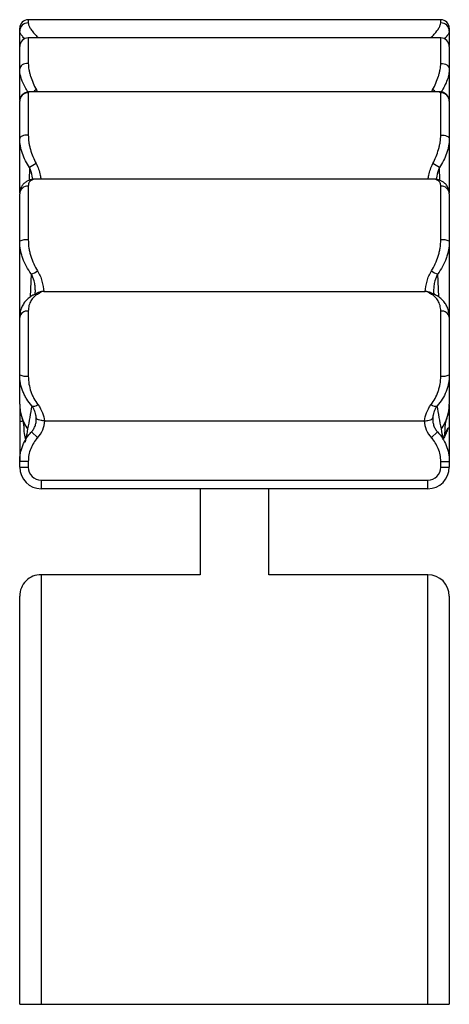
# Paper-space layout '_Derecha' of a CAD drawing. Header units: millimetres. Extents: x -265 to -165, y -73 to 156.
import ezdxf

# ---------------------------------------------------------------- set-up
doc = ezdxf.new("R2010")
doc.units = ezdxf.units.MM

psp = doc.layouts.new('_Derecha')

# ---------------------------------------------------------------- linework, layer by layer
at = {"color": 7, "linetype": 'Continuous', "lineweight": 25}
for p, q in [((-166.53, 156.06), (-262.53, 156.06)), ((-264.53, 149.94), (-264.53, 154.06)), ((-164.53, 154.06), (-164.53, 150.05)), ((-166.53, 151.83), (-262.53, 151.83)), ((-264.53, 137.24), (-264.53, 149.83)), ((-164.53, 149.83), (-164.53, 137.29)), ((-262.53, 139.06), (-262.53, 129.22)), ((-166.82, 139.25), (-262.27, 139.25)), ((-166.53, 129.22), (-166.53, 139.06)), ((-264.53, 115.74), (-264.53, 137.08)), ((-164.53, 137.08), (-164.53, 115.74)), ((-262.53, 117.32), (-262.53, 104.81)), ((-168.37, 118.96), (-260.7, 118.96)), ((-166.53, 104.81), (-166.53, 117.32)), ((-264.53, 86.98), (-264.53, 115.52)), ((-164.53, 115.52), (-164.53, 86.98)), ((-258.94, 92.77), (-170.12, 92.77)), ((-262.53, 88.23), (-262.53, 73.12)), ((-166.53, 73.12), (-166.53, 88.23)), ((-264.53, 73.43), (-264.53, 86.76)), ((-164.53, 86.76), (-164.53, 73.43)), ((-264.53, 66.43), (-264.53, 53.38)), ((-164.53, 66.43), (-164.53, 53.38)), ((-258.68, 62.73), (-170.39, 62.73)), ((-260.35, 58.76), (-261.8, 60.13)), ((-168.72, 58.76), (-167.26, 60.13)), ((-164.53, 60.99), (-164.89, 60.99)), ((-262.53, 53.27), (-264.53, 53.27)), ((-264.53, 51.89), (-264.53, 53.27)), ((-264.53, 52.84), (-264.53, 52.82)), ((-262.53, 53.27), (-262.53, 51.89)), ((-166.53, 53.27), (-164.53, 53.27)), ((-166.53, 51.89), (-166.53, 53.27)), ((-164.53, 53.27), (-164.53, 51.89)), ((-164.53, 52.82), (-164.53, 52.84)), ((-264.53, 51.89), (-262.53, 51.89)), ((-166.53, 51.89), (-164.53, 51.89)), ((-259.53, 48.89), (-259.53, 46.89)), ((-259.53, 48.89), (-169.53, 48.89)), ((-169.53, 46.89), (-169.53, 48.89)), ((-169.53, 46.89), (-259.53, 46.89)), ((-222.53, 46.89), (-222.53, 26.89)), ((-206.53, 26.89), (-206.53, 46.89)), ((-222.53, 26.89), (-259.53, 26.89)), ((-169.53, 26.89), (-206.53, 26.89)), ((-264.53, -73.11), (-164.53, -73.11))]:
    psp.add_line(p, q, dxfattribs=at)
at = {"color": 8, "linetype": 'Continuous', "lineweight": 25}
for p, q in [((-262.53, 156.06), (-262.53, 155.31)), ((-166.53, 155.31), (-166.53, 156.06)), ((-262.53, 151.83), (-262.53, 145.9)), ((-166.53, 145.9), (-166.53, 151.83)), ((-260.66, 139.74), (-260.45, 139.25)), ((-168.62, 139.25), (-168.41, 139.74)), ((-166.53, 139.06), (-166.82, 139.22)), ((-262.23, 121.63), (-262.31, 118.67)), ((-166.76, 118.67), (-166.84, 121.63)), ((-261.84, 96.91), (-262.06, 91.52)), ((-167.01, 91.53), (-167.23, 96.91))]:
    psp.add_line(p, q, dxfattribs=at)
at = {"color": 7, "linetype": 'Continuous', "lineweight": 25, "flags": 128}
for points in [[(-262.53, 145.9), (-262.92, 145.88), (-263.3, 145.8), (-263.65, 145.68), (-263.95, 145.52), (-264.2, 145.32), (-264.38, 145.1), (-264.5, 144.85), (-264.53, 144.6)], [(-166.53, 145.9), (-166.14, 145.88), (-165.77, 145.8), (-165.42, 145.68), (-165.12, 145.52), (-164.87, 145.32), (-164.69, 145.1), (-164.57, 144.85), (-164.53, 144.6)], [(-262.53, 129.22), (-262.92, 129.21), (-263.3, 129.16), (-263.65, 129.08), (-263.95, 128.98), (-264.2, 128.86), (-264.38, 128.72), (-264.5, 128.56), (-264.53, 128.4)], [(-166.53, 129.22), (-166.14, 129.21), (-165.77, 129.16), (-165.42, 129.08), (-165.12, 128.98), (-164.87, 128.86), (-164.69, 128.72), (-164.57, 128.56), (-164.53, 128.4)]]:
    psp.add_lwpolyline(points, dxfattribs=at)
at = {"color": 7, "linetype": 'Continuous', "lineweight": 25}
for centre, radius, start, end in [((-262.53, 154.06), 2, 90, 180), ((-166.53, 154.06), 2, 0, 90), ((-262.58, 153.35), 1.96, 88.7274, 178.6681), ((-166.49, 153.35), 1.96, 1.3319, 91.2726), ((-262.53, 149.83), 2, 90, 180), ((-166.53, 149.83), 2, 0, 90), ((-262.55, 137.07), 1.99, 89.6821, 179.6786), ((-166.52, 137.07), 1.99, 0.3214, 90.3179), ((-225.98, 64.48), 67.68, 120.8616, 122.3925), ((-203.09, 64.48), 67.68, 57.6075, 59.1384), ((-262.63, 115.41), 1.91, 87.2585, 176.967), ((-166.44, 115.41), 1.91, 3.033, 92.7415), ((-263.02, 101.58), 3.27, 81.4443, 117.6179), ((-166.05, 101.58), 3.27, 62.3821, 98.5557), ((-262.8, 100.83), 4.04, 283.802, 306.8721), ((-166.27, 100.83), 4.04, 233.1279, 256.198), ((-262.77, 86.45), 1.8, 82.5577, 169.7979), ((-166.3, 86.45), 1.8, 10.2021, 97.4423), ((-263.02, 76.53), 3.44, 243.9482, 278.1396), ((-166.05, 76.53), 3.44, 261.8604, 296.0518), ((-254.53, 66.54), 10, 180, 198.5505), ((-254.67, 66.55), 9.86, 180.0206, 215.2817), ((-261.26, 67.58), 1.46, 250.9061, 311.1459), ((-167.81, 67.58), 1.46, 228.8541, 289.0939), ((-174.4, 66.55), 9.86, 324.7183, 359.9794), ((-174.53, 66.54), 10, 341.4495, 0), ((-264.36, 63.55), 0.987, 260.0429, 303.1674), ((-264.81, 62.97), 6.13, 316.6562, 357.7668), ((-164.26, 62.97), 6.13, 182.2332, 223.3438), ((-164.97, 58.31), 0.999, 149.123, 162.1138), ((-259.53, 51.89), 5, 180, 270), ((-259.53, 51.89), 3, 180, 270), ((-169.53, 51.89), 3, 270, 0), ((-169.53, 51.89), 5, 270, 0), ((-259.53, 21.89), 5, 89.9813, 179.9999), ((-169.53, 21.89), 5, 0.0001, 89.9813)]:
    psp.add_arc(centre, radius, start, end, dxfattribs=at)
at = {"color": 8, "linetype": 'Continuous', "lineweight": 25}
for centre, radius, start, end in [((-256.85, 132.95), 7.79, 119.2649, 125.996), ((-172.22, 132.95), 7.79, 54.004, 60.7351), ((-260.63, 90.7), 1.45, 80.3141, 115.5591), ((-168.44, 90.7), 1.45, 64.5502, 99.6847), ((-255.14, 66.34), 9.36, 198.2507, 215.8949), ((-173.93, 66.34), 9.36, 324.1051, 341.7049)]:
    psp.add_arc(centre, radius, start, end, dxfattribs=at)
for points, knots in [([(-262.53, 155.31), (-262.52, 155.16), (-262.48, 154.84), (-262.18, 154.21), (-261.65, 153.43), (-261, 152.62), (-260.41, 152.06), (-260.16, 151.83)], [0, 0, 0, 0, 0.182792, 0.386899, 0.596032, 0.831, 1, 1, 1, 1]), ([(-168.91, 151.83), (-168.61, 152.11), (-167.75, 152.94), (-167.03, 153.97), (-166.6, 154.81), (-166.56, 155.14), (-166.53, 155.31)], [0, 0, 0, 0, 0.208177, 0.599289, 0.797173, 1, 1, 1, 1]), ([(-263.36, 151.64), (-263.38, 151.66), (-263.69, 151.93), (-264.07, 152.38), (-264.47, 152.97), (-264.51, 153.26), (-264.53, 153.4)], [0, 0, 0, 0, 0.026888, 0.359256, 0.700657, 1, 1, 1, 1]), ([(-164.53, 153.4), (-164.56, 153.25), (-164.61, 152.95), (-165.02, 152.36), (-165.4, 151.91), (-165.69, 151.66), (-165.72, 151.63)], [0, 0, 0, 0, 0.320443, 0.65039, 0.964859, 1, 1, 1, 1]), ([(-262.59, 139.22), (-262.83, 139.6), (-263.47, 140.58), (-264.06, 142), (-264.47, 143.43), (-264.51, 144.21), (-264.53, 144.6)], [0, 0, 0, 0, 0.205354, 0.540426, 0.767554, 1, 1, 1, 1]), ([(-164.53, 144.6), (-164.56, 144.2), (-164.61, 143.38), (-165, 142.03), (-165.59, 140.63), (-166.16, 139.69), (-166.45, 139.22)], [0, 0, 0, 0, 0.2392955, 0.4850939, 0.7443675, 1, 1, 1, 1]), ([(-262.27, 139.23), (-262.33, 139.24), (-262.5, 139.24), (-262.52, 139.13), (-262.53, 139.06)], [0, 0, 0, 0, 0.367767, 1, 1, 1, 1]), ([(-261.52, 118.87), (-261.54, 119.13), (-261.62, 120.04), (-261.98, 120.96), (-262.23, 121.63)], [0, 0, 0, 0, 0.277792, 1, 1, 1, 1]), ([(-260.69, 122.57), (-260.49, 122.14), (-260.09, 121.27), (-259.76, 120.04), (-259.65, 119.26), (-259.61, 118.96)], [0, 0, 0, 0, 0.371778, 0.754022, 1, 1, 1, 1]), ([(-169.46, 118.96), (-169.41, 119.26), (-169.31, 120.02), (-168.98, 121.26), (-168.58, 122.13), (-168.38, 122.57)], [0, 0, 0, 0, 0.2459796, 0.6183325, 1, 1, 1, 1]), ([(-166.84, 121.63), (-167.09, 120.96), (-167.44, 120.05), (-167.52, 119.13), (-167.55, 118.88)], [0, 0, 0, 0, 0.722539, 1, 1, 1, 1]), ([(-260.91, 92.18), (-260.9, 92.46), (-260.87, 93.05), (-260.94, 94.09), (-261.13, 95.4), (-261.57, 96.36), (-261.84, 96.91)], [0, 0, 0, 0, 0.203134, 0.43557, 0.67168, 1, 1, 1, 1]), ([(-167.23, 96.91), (-167.49, 96.36), (-167.94, 95.41), (-168.13, 94.1), (-168.2, 93.06), (-168.17, 92.46), (-168.16, 92.18)], [0, 0, 0, 0, 0.328468, 0.5606, 0.797227, 1, 1, 1, 1]), ([(-259.53, 26.89), (-259.53, 26.89), (-259.53, 26.71), (-259.53, 26.02), (-259.53, 25.51), (-259.53, 24.16), (-259.53, 23.33), (-259.53, 22.09), (-259.53, 21.83), (-259.53, 21.3), (-259.53, 21.02), (-259.53, 20.16), (-259.53, 19.55), (-259.53, 17.62), (-259.53, 16.2), (-259.53, 13.1), (-259.53, 11.41), (-259.53, 8.68), (-259.53, 7.74), (-259.53, 5.79), (-259.53, 4.78), (-259.53, 1.67), (-259.53, -0.51), (-259.53, -5.07), (-259.53, -7.46), (-259.53, -12.43), (-259.53, -15.02), (-259.53, -18.4), (-259.53, -19.08), (-259.53, -20.46), (-259.53, -21.15), (-259.53, -23.25), (-259.53, -24.67), (-259.53, -28.96), (-259.53, -31.88), (-259.53, -37.85), (-259.53, -40.89), (-259.53, -45.55), (-259.53, -47.12), (-259.53, -50.28), (-259.53, -51.89), (-259.53, -56.73), (-259.53, -59.98), (-259.53, -64.88), (-259.53, -66.53), (-259.53, -69.81), (-259.53, -71.46), (-259.53, -73.11)], [0, 0, 0, 0, 0.0625, 0.0625, 0.125, 0.125, 0.1875, 0.1875, 0.203125, 0.203125, 0.21875, 0.21875, 0.25, 0.25, 0.3125, 0.3125, 0.375, 0.375, 0.40625, 0.40625, 0.4375, 0.4375, 0.5, 0.5, 0.5625, 0.5625, 0.625, 0.625, 0.640625, 0.640625, 0.65625, 0.65625, 0.6875, 0.6875, 0.75, 0.75, 0.8125, 0.8125, 0.84375, 0.84375, 0.875, 0.875, 0.9375, 0.9375, 0.96875, 0.96875, 1, 1, 1, 1]), ([(-169.53, -73.11), (-169.53, -66.52), (-169.53, -60.04), (-169.53, -50.45), (-169.53, -47.28), (-169.53, -42.56), (-169.53, -41.01), (-169.53, -37.94), (-169.53, -36.42), (-169.53, -31.93), (-169.53, -29.01), (-169.53, -23.32), (-169.53, -20.54), (-169.53, -17.17), (-169.53, -16.5), (-169.53, -15.16), (-169.53, -14.5), (-169.53, -12.54), (-169.53, -11.26), (-169.53, -7.5), (-169.53, -5.11), (-169.53, -0.54), (-169.53, 1.63), (-169.53, 4.73), (-169.53, 5.73), (-169.53, 7.68), (-169.53, 8.63), (-169.53, 11.38), (-169.53, 13.07), (-169.53, 16.18), (-169.53, 17.6), (-169.53, 20.15), (-169.53, 21.3), (-169.53, 22.54), (-169.53, 22.78), (-169.53, 23.24), (-169.53, 23.46), (-169.53, 24.1), (-169.53, 24.48), (-169.53, 25.5), (-169.53, 26.02), (-169.53, 26.71), (-169.53, 26.89), (-169.53, 26.89)], [0, 0, 0, 0, 0.125, 0.125, 0.1875, 0.1875, 0.21875, 0.21875, 0.25, 0.25, 0.3125, 0.3125, 0.375, 0.375, 0.390625, 0.390625, 0.40625, 0.40625, 0.4375, 0.4375, 0.5, 0.5, 0.5625, 0.5625, 0.59375, 0.59375, 0.625, 0.625, 0.6875, 0.6875, 0.75, 0.75, 0.8125, 0.8125, 0.828125, 0.828125, 0.84375, 0.84375, 0.875, 0.875, 0.9375, 0.9375, 1, 1, 1, 1])]:
    psp.add_open_spline(points, degree=3, knots=knots, dxfattribs=at)
at = {"color": 7, "linetype": 'Continuous', "lineweight": 25}
for points, knots in [([(-262.53, 145.9), (-262.53, 145.43), (-262.49, 144.94), (-262.35, 144.19), (-262.3, 143.94), (-262.17, 143.42), (-262.1, 143.16), (-261.85, 142.37), (-261.65, 141.85), (-261.2, 140.8), (-260.94, 140.27), (-260.66, 139.74)], [0, 0, 0, 0, 0.25, 0.25, 0.375, 0.375, 0.5, 0.5, 0.75, 0.75, 1, 1, 1, 1]), ([(-168.41, 139.74), (-168.13, 140.27), (-167.87, 140.8), (-167.42, 141.85), (-167.22, 142.37), (-166.97, 143.16), (-166.9, 143.42), (-166.77, 143.94), (-166.72, 144.19), (-166.58, 144.94), (-166.53, 145.43), (-166.53, 145.9)], [0, 0, 0, 0, 0.25, 0.25, 0.5, 0.5, 0.625, 0.625, 0.75, 0.75, 1, 1, 1, 1]), ([(-262.26, 139.24), (-262.33, 139.24), (-262.54, 139.25), (-262.98, 139.17), (-263.51, 138.95), (-264, 138.56), (-264.35, 138.03), (-264.52, 137.5), (-264.52, 137.19), (-264.52, 137.08)], [0, 0, 0, 0, 0.080691, 0.245776, 0.408595, 0.572704, 0.738453, 0.906003, 1, 1, 1, 1]), ([(-164.55, 137.1), (-164.54, 137.14), (-164.52, 137.37), (-164.64, 137.83), (-164.94, 138.4), (-165.38, 138.83), (-165.88, 139.11), (-166.37, 139.23), (-166.69, 139.26), (-166.82, 139.25), (-166.83, 139.25)], [0, 0, 0, 0, 0.036398, 0.20087, 0.366846, 0.535216, 0.688493, 0.837825, 0.993903, 1, 1, 1, 1]), ([(-262.23, 121.63), (-262.59, 122.16), (-262.9, 122.7), (-263.46, 123.8), (-263.7, 124.37), (-264.01, 125.23), (-264.1, 125.52), (-264.25, 126.11), (-264.32, 126.4), (-264.48, 127.26), (-264.53, 127.83), (-264.53, 128.4)], [0, 0, 0, 0, 0.25, 0.25, 0.5, 0.5, 0.625, 0.625, 0.75, 0.75, 1, 1, 1, 1]), ([(-262.53, 129.22), (-262.53, 128.67), (-262.49, 128.12), (-262.36, 127.27), (-262.31, 126.99), (-262.18, 126.42), (-262.11, 126.14), (-261.87, 125.29), (-261.67, 124.74), (-261.23, 123.65), (-260.98, 123.11), (-260.69, 122.57)], [0, 0, 0, 0, 0.25, 0.25, 0.375, 0.375, 0.5, 0.5, 0.75, 0.75, 1, 1, 1, 1]), ([(-168.38, 122.57), (-168.09, 123.11), (-167.84, 123.65), (-167.4, 124.74), (-167.2, 125.3), (-166.96, 126.14), (-166.89, 126.43), (-166.76, 126.99), (-166.71, 127.27), (-166.58, 128.12), (-166.53, 128.67), (-166.53, 129.22)], [0, 0, 0, 0, 0.25, 0.25, 0.5, 0.5, 0.625, 0.625, 0.75, 0.75, 1, 1, 1, 1]), ([(-164.53, 128.4), (-164.53, 127.84), (-164.59, 127.26), (-164.75, 126.4), (-164.81, 126.11), (-164.97, 125.54), (-165.06, 125.24), (-165.36, 124.38), (-165.6, 123.81), (-166.16, 122.7), (-166.48, 122.16), (-166.84, 121.63)], [0, 0, 0, 0, 0.25, 0.25, 0.375, 0.375, 0.5, 0.5, 0.75, 0.75, 1, 1, 1, 1]), ([(-260.7, 118.94), (-260.88, 118.94), (-261.33, 118.95), (-262.04, 118.8), (-262.78, 118.51), (-263.43, 118.07), (-263.97, 117.48), (-264.34, 116.77), (-264.52, 116.09), (-264.52, 115.67), (-264.51, 115.51)], [0, 0, 0, 0, 0.099314, 0.258048, 0.39915, 0.530248, 0.657285, 0.793028, 0.925703, 1, 1, 1, 1]), ([(-260.69, 118.96), (-261.23, 118.96), (-261.68, 118.84), (-262.09, 118.5), (-262.16, 118.43), (-262.29, 118.25), (-262.35, 118.16), (-262.48, 117.85), (-262.53, 117.6), (-262.53, 117.32)], [0, 0, 0, 0, 0.5, 0.5, 0.625, 0.625, 0.75, 0.75, 1, 1, 1, 1]), ([(-164.54, 115.52), (-164.55, 115.76), (-164.58, 116.27), (-164.83, 117.01), (-165.26, 117.69), (-165.85, 118.24), (-166.51, 118.62), (-167.25, 118.85), (-167.88, 118.96), (-168.27, 118.94), (-168.39, 118.94)], [0, 0, 0, 0, 0.119442, 0.246937, 0.38245, 0.511727, 0.642119, 0.779773, 0.932151, 1, 1, 1, 1]), ([(-166.53, 117.32), (-166.53, 117.6), (-166.58, 117.85), (-166.77, 118.26), (-166.9, 118.44), (-167.39, 118.84), (-167.84, 118.96), (-168.38, 118.96)], [0, 0, 0, 0, 0.25, 0.25, 0.5, 0.5, 1, 1, 1, 1]), ([(-261.84, 96.91), (-262.25, 97.46), (-262.62, 98.03), (-263.28, 99.22), (-263.56, 99.84), (-263.92, 100.81), (-264.02, 101.14), (-264.2, 101.8), (-264.28, 102.13), (-264.47, 103.13), (-264.53, 103.8), (-264.53, 104.47)], [0, 0, 0, 0, 0.25, 0.25, 0.5, 0.5, 0.625, 0.625, 0.75, 0.75, 1, 1, 1, 1]), ([(-262.53, 104.81), (-262.53, 104.17), (-262.48, 103.54), (-262.33, 102.6), (-262.27, 102.28), (-262.12, 101.66), (-262.04, 101.35), (-261.75, 100.43), (-261.53, 99.84), (-261, 98.69), (-260.71, 98.13), (-260.38, 97.6)], [0, 0, 0, 0, 0.25, 0.25, 0.375, 0.375, 0.5, 0.5, 0.75, 0.75, 1, 1, 1, 1]), ([(-168.69, 97.6), (-168.36, 98.13), (-168.06, 98.69), (-167.54, 99.83), (-167.32, 100.43), (-167.03, 101.35), (-166.95, 101.66), (-166.8, 102.28), (-166.74, 102.6), (-166.59, 103.54), (-166.53, 104.17), (-166.53, 104.81)], [0, 0, 0, 0, 0.25, 0.25, 0.5, 0.5, 0.625, 0.625, 0.75, 0.75, 1, 1, 1, 1]), ([(-164.53, 104.47), (-164.53, 103.8), (-164.6, 103.13), (-164.79, 102.14), (-164.86, 101.81), (-165.05, 101.15), (-165.15, 100.82), (-165.5, 99.85), (-165.79, 99.23), (-166.44, 98.03), (-166.82, 97.46), (-167.23, 96.91)], [0, 0, 0, 0, 0.25, 0.25, 0.375, 0.375, 0.5, 0.5, 0.75, 0.75, 1, 1, 1, 1]), ([(-260.38, 97.6), (-259.89, 96.83), (-259.57, 96.01), (-259.12, 94.36), (-259.01, 93.55), (-258.94, 92.77)], [0, 0, 0, 0, 0.5, 0.5, 1, 1, 1, 1]), ([(-170.12, 92.77), (-170.06, 93.55), (-169.95, 94.36), (-169.5, 96.01), (-169.18, 96.83), (-168.69, 97.6)], [0, 0, 0, 0, 0.5, 0.5, 1, 1, 1, 1]), ([(-261.25, 92), (-261.32, 91.97), (-261.7, 91.81), (-262.33, 91.37), (-263.09, 90.7), (-263.71, 89.88), (-264.18, 88.92), (-264.48, 87.87), (-264.51, 87.13), (-264.53, 86.76)], [0, 0, 0, 0, 0.036613, 0.204602, 0.364745, 0.519126, 0.684509, 0.845633, 1, 1, 1, 1]), ([(-260.38, 92.13), (-260.7, 91.96), (-260.99, 91.75), (-261.5, 91.26), (-261.73, 90.98), (-262.01, 90.49), (-262.1, 90.31), (-262.25, 89.95), (-262.32, 89.75), (-262.48, 89.15), (-262.53, 88.71), (-262.53, 88.23)], [0, 0, 0, 0, 0.25, 0.25, 0.5, 0.5, 0.625, 0.625, 0.75, 0.75, 1, 1, 1, 1]), ([(-259.77, 92.7), (-259.83, 92.69), (-260.02, 92.64), (-260.28, 92.52), (-260.57, 92.37), (-260.85, 92.21), (-261.14, 92.07), (-261.26, 92.01)], [0, 0, 0, 0, 0.069251, 0.243392, 0.468653, 0.77015, 1, 1, 1, 1]), ([(-259.27, 92.77), (-259.36, 92.74), (-259.49, 92.66), (-259.85, 92.44), (-260.07, 92.3), (-260.38, 92.13)], [0, 0, 0, 0, 0.5, 0.5, 1, 1, 1, 1]), ([(-259.27, 92.77), (-259.39, 92.77), (-259.58, 92.76), (-259.72, 92.72), (-259.77, 92.7)], [0, 0, 0, 0, 0.631438, 1, 1, 1, 1]), ([(-168.69, 92.13), (-168.99, 92.3), (-169.22, 92.44), (-169.58, 92.66), (-169.71, 92.74), (-169.8, 92.77)], [0, 0, 0, 0, 0.5, 0.5, 1, 1, 1, 1]), ([(-169.8, 92.77), (-169.68, 92.77), (-169.49, 92.76), (-169.35, 92.72), (-169.3, 92.7)], [0, 0, 0, 0, 0.63414, 1, 1, 1, 1]), ([(-167.8, 92.01), (-167.89, 92.05), (-168.18, 92.19), (-168.45, 92.34), (-168.76, 92.5), (-169.03, 92.63), (-169.24, 92.69), (-169.3, 92.7)], [0, 0, 0, 0, 0.160095, 0.494305, 0.738468, 0.922878, 1, 1, 1, 1]), ([(-166.53, 88.23), (-166.53, 88.71), (-166.59, 89.15), (-166.75, 89.75), (-166.82, 89.95), (-166.97, 90.31), (-167.05, 90.49), (-167.34, 90.98), (-167.57, 91.26), (-168.08, 91.75), (-168.37, 91.96), (-168.69, 92.13)], [0, 0, 0, 0, 0.25, 0.25, 0.375, 0.375, 0.5, 0.5, 0.75, 0.75, 1, 1, 1, 1]), ([(-164.55, 86.83), (-164.55, 86.91), (-164.52, 87.37), (-164.67, 88.15), (-164.98, 89.15), (-165.48, 90.06), (-166.13, 90.85), (-166.91, 91.5), (-167.5, 91.88), (-167.82, 92.01), (-167.82, 92.01)], [0, 0, 0, 0, 0.033363, 0.189537, 0.346775, 0.505526, 0.66506, 0.829124, 0.999273, 1, 1, 1, 1]), ([(-261.74, 66.19), (-262.17, 66.67), (-262.55, 67.19), (-263.06, 68.01), (-263.22, 68.29), (-263.52, 68.88), (-263.65, 69.18), (-264.02, 70.1), (-264.21, 70.74), (-264.47, 72.06), (-264.53, 72.74), (-264.53, 73.43)], [0, 0, 0, 0, 0.25, 0.25, 0.375, 0.375, 0.5, 0.5, 0.75, 0.75, 1, 1, 1, 1]), ([(-264.53, 66.54), (-264.53, 67.75), (-264.53, 68.91), (-264.53, 71.2), (-264.53, 72.32), (-264.53, 73.43)], [0, 0, 0, 0, 0.5, 0.5, 1, 1, 1, 1]), ([(-164.53, 73.43), (-164.53, 72.74), (-164.6, 72.07), (-164.79, 71.09), (-164.87, 70.76), (-165.06, 70.13), (-165.17, 69.81), (-165.53, 68.88), (-165.83, 68.3), (-166.51, 67.2), (-166.9, 66.67), (-167.33, 66.19)], [0, 0, 0, 0, 0.25, 0.25, 0.375, 0.375, 0.5, 0.5, 0.75, 0.75, 1, 1, 1, 1]), ([(-164.53, 73.43), (-164.53, 72.32), (-164.53, 71.2), (-164.53, 68.91), (-164.53, 67.75), (-164.53, 66.54)], [0, 0, 0, 0, 0.5, 0.5, 1, 1, 1, 1]), ([(-262.53, 73.12), (-262.53, 72.48), (-262.48, 71.86), (-262.27, 70.65), (-262.12, 70.07), (-261.83, 69.23), (-261.72, 68.95), (-261.49, 68.42), (-261.36, 68.16), (-260.95, 67.4), (-260.65, 66.92), (-260.3, 66.47)], [0, 0, 0, 0, 0.25, 0.25, 0.5, 0.5, 0.625, 0.625, 0.75, 0.75, 1, 1, 1, 1]), ([(-168.77, 66.47), (-168.42, 66.92), (-168.11, 67.4), (-167.57, 68.42), (-167.33, 68.95), (-167.04, 69.8), (-166.95, 70.09), (-166.81, 70.67), (-166.74, 70.97), (-166.59, 71.87), (-166.53, 72.48), (-166.53, 73.12)], [0, 0, 0, 0, 0.25, 0.25, 0.5, 0.5, 0.625, 0.625, 0.75, 0.75, 1, 1, 1, 1]), ([(-260.3, 66.47), (-259.81, 65.85), (-259.47, 65.2), (-258.99, 63.91), (-258.85, 63.3), (-258.78, 62.73)], [0, 0, 0, 0, 0.5, 0.5, 1, 1, 1, 1]), ([(-170.29, 62.73), (-170.22, 63.3), (-170.08, 63.91), (-169.6, 65.2), (-169.26, 65.85), (-168.77, 66.47)], [0, 0, 0, 0, 0.5, 0.5, 1, 1, 1, 1]), ([(-261.74, 66.19), (-261.88, 65.28), (-262.02, 64.38), (-262.35, 62.59), (-262.53, 61.71), (-262.72, 60.85)], [0, 0, 0, 0, 0.5, 0.5, 1, 1, 1, 1]), ([(-260.71, 63.47), (-260.72, 63.83), (-260.77, 64.25), (-261, 64.95), (-261.1, 65.19), (-261.36, 65.69), (-261.53, 65.94), (-261.74, 66.19)], [0, 0, 0, 0, 0.5, 0.5, 0.75, 0.75, 1, 1, 1, 1]), ([(-167.33, 66.19), (-167.54, 65.94), (-167.71, 65.69), (-167.97, 65.19), (-168.07, 64.95), (-168.3, 64.25), (-168.35, 63.83), (-168.36, 63.47)], [0, 0, 0, 0, 0.25, 0.25, 0.5, 0.5, 1, 1, 1, 1]), ([(-166.35, 60.85), (-166.54, 61.71), (-166.72, 62.59), (-167.04, 64.38), (-167.19, 65.28), (-167.33, 66.19)], [0, 0, 0, 0, 0.5, 0.5, 1, 1, 1, 1]), ([(-264.04, 63.41), (-263.98, 63.24), (-263.82, 62.77), (-263.68, 62.1), (-263.59, 61.45), (-263.56, 61.09), (-263.56, 61), (-263.56, 60.98)], [0, 0, 0, 0, 0.175176, 0.50812, 0.748992, 0.947241, 1, 1, 1, 1]), ([(-261.8, 60.13), (-261.6, 60.35), (-261.41, 60.59), (-261.11, 61.11), (-260.98, 61.39), (-260.79, 61.96), (-260.73, 62.26), (-260.67, 62.86), (-260.67, 63.16), (-260.71, 63.47)], [0, 0, 0, 0, 0.25, 0.25, 0.5, 0.5, 0.75, 0.75, 1, 1, 1, 1]), ([(-258.78, 62.73), (-258.91, 62.72), (-259.04, 62.72), (-259.28, 62.74), (-259.41, 62.75), (-259.75, 62.8), (-259.96, 62.86), (-260.3, 62.99), (-260.43, 63.08), (-260.62, 63.26), (-260.68, 63.36), (-260.71, 63.47)], [0, 0, 0, 0, 0.125, 0.125, 0.25, 0.25, 0.5, 0.5, 0.75, 0.75, 1, 1, 1, 1]), ([(-170.29, 62.73), (-170.16, 62.72), (-170.03, 62.72), (-169.79, 62.74), (-169.66, 62.75), (-169.32, 62.8), (-169.11, 62.86), (-168.77, 62.99), (-168.64, 63.08), (-168.45, 63.26), (-168.39, 63.36), (-168.36, 63.47)], [0, 0, 0, 0, 0.125, 0.125, 0.25, 0.25, 0.5, 0.5, 0.75, 0.75, 1, 1, 1, 1]), ([(-168.36, 63.47), (-168.4, 63.16), (-168.4, 62.86), (-168.34, 62.27), (-168.28, 61.96), (-168.09, 61.39), (-167.97, 61.12), (-167.66, 60.6), (-167.47, 60.35), (-167.26, 60.13)], [0, 0, 0, 0, 0.25, 0.25, 0.5, 0.5, 0.75, 0.75, 1, 1, 1, 1]), ([(-165.51, 60.98), (-165.51, 61.05), (-165.5, 61.21), (-165.45, 61.68), (-165.34, 62.31), (-165.21, 62.88), (-165.08, 63.25), (-165.03, 63.4)], [0, 0, 0, 0, 0.138934, 0.343126, 0.598438, 0.83773, 1, 1, 1, 1]), ([(-264.53, 53.27), (-264.53, 53.9), (-264.41, 55.16), (-264.06, 56.36), (-263.59, 57.55), (-263.31, 58.11), (-262.8, 58.9), (-262.62, 59.16), (-262.23, 59.66), (-262.02, 59.9), (-261.8, 60.13)], [0, 0, 0, 0, 0.25, 0.5, 0.5, 0.75, 0.75, 0.875, 0.875, 1, 1, 1, 1]), ([(-263.17, 58.53), (-263.31, 59.08), (-263.52, 59.89), (-263.52, 60.72), (-263.52, 60.99)], [0, 0, 0, 0, 0.681072, 1, 1, 1, 1]), ([(-167.26, 60.13), (-166.83, 59.67), (-166.06, 58.68), (-165.48, 57.56), (-165.01, 56.38), (-164.83, 55.77), (-164.65, 54.84), (-164.61, 54.53), (-164.55, 53.9), (-164.53, 53.59), (-164.53, 53.27)], [0, 0, 0, 0, 0.25, 0.5, 0.5, 0.75, 0.75, 0.875, 0.875, 1, 1, 1, 1]), ([(-165.54, 60.98), (-165.56, 60.61), (-165.58, 59.81), (-165.8, 59.04), (-165.93, 58.62)], [0, 0, 0, 0, 0.460366, 1, 1, 1, 1]), ([(-164.89, 60.99), (-165, 60.6), (-165.13, 60.21), (-165.43, 59.46), (-165.61, 59.1), (-165.81, 58.74)], [0, 0, 0, 0, 0.5, 0.5, 1, 1, 1, 1]), ([(-263.26, 57.77), (-263.2, 57.88), (-263.15, 58.01), (-263.12, 58.27), (-263.13, 58.4), (-263.17, 58.53)], [0, 0, 0, 0, 0.5, 0.5, 1, 1, 1, 1]), ([(-260.35, 58.76), (-260.7, 58.39), (-261.01, 57.99), (-261.55, 57.14), (-261.78, 56.69), (-262.16, 55.74), (-262.44, 54.78), (-262.53, 53.78), (-262.53, 53.27)], [0, 0, 0, 0, 0.25, 0.25, 0.5, 0.5, 0.75, 1, 1, 1, 1]), ([(-166.53, 53.27), (-166.53, 53.78), (-166.58, 54.28), (-166.77, 55.27), (-166.91, 55.75), (-167.29, 56.7), (-167.75, 57.59), (-168.37, 58.39), (-168.72, 58.76)], [0, 0, 0, 0, 0.25, 0.25, 0.5, 0.5, 0.75, 1, 1, 1, 1]), ([(-165.93, 58.3), (-165.92, 58.42), (-165.9, 58.57), (-165.83, 58.71), (-165.81, 58.74)], [0, 0, 0, 0, 0.758927, 1, 1, 1, 1]), ([(-264.53, -73.11), (-264.53, -66.85), (-264.53, -60.65), (-264.53, -52.99), (-264.53, -51.47), (-264.53, -48.46), (-264.53, -46.97), (-264.53, -42.54), (-264.53, -39.65), (-264.53, -33.98), (-264.53, -31.2), (-264.53, -27.12), (-264.53, -25.78), (-264.53, -23.78), (-264.53, -23.12), (-264.53, -21.82), (-264.53, -21.17), (-264.53, -17.96), (-264.53, -15.5), (-264.53, -10.78), (-264.53, -8.51), (-264.53, -4.18), (-264.53, -2.11), (-264.53, 0.85), (-264.53, 1.81), (-264.53, 3.67), (-264.53, 4.56), (-264.53, 7.15), (-264.53, 8.75), (-264.53, 11.71), (-264.53, 13.06), (-264.53, 14.89), (-264.53, 15.47), (-264.53, 16.29), (-264.53, 16.56), (-264.53, 17.07), (-264.53, 17.31), (-264.53, 18.49), (-264.53, 19.28), (-264.53, 20.57), (-264.53, 21.06), (-264.53, 21.72), (-264.53, 21.89), (-264.53, 21.89)], [0, 0, 0, 0, 0.125, 0.125, 0.15625, 0.15625, 0.1875, 0.1875, 0.25, 0.25, 0.3125, 0.3125, 0.34375, 0.34375, 0.359375, 0.359375, 0.375, 0.375, 0.4375, 0.4375, 0.5, 0.5, 0.5625, 0.5625, 0.59375, 0.59375, 0.625, 0.625, 0.6875, 0.6875, 0.75, 0.75, 0.78125, 0.78125, 0.796875, 0.796875, 0.8125, 0.8125, 0.875, 0.875, 0.9375, 0.9375, 1, 1, 1, 1]), ([(-164.53, 21.89), (-164.53, 21.89), (-164.53, 21.72), (-164.53, 21.06), (-164.53, 20.56), (-164.53, 19.59), (-164.53, 19.23), (-164.53, 18.62), (-164.53, 18.41), (-164.53, 17.97), (-164.53, 17.74), (-164.53, 16.56), (-164.53, 15.47), (-164.53, 13.04), (-164.53, 11.69), (-164.53, 8.74), (-164.53, 7.13), (-164.53, 4.52), (-164.53, 3.62), (-164.53, 1.76), (-164.53, 0.81), (-164.53, -2.13), (-164.53, -4.19), (-164.53, -8.53), (-164.53, -10.8), (-164.53, -14.36), (-164.53, -15.58), (-164.53, -17.45), (-164.53, -18.08), (-164.53, -19.34), (-164.53, -19.98), (-164.53, -25.75), (-164.53, -31.15), (-164.53, -39.68), (-164.53, -42.6), (-164.53, -48.58), (-164.53, -51.59), (-164.53, -60.69), (-164.53, -66.85), (-164.53, -73.11)], [0, 0, 0, 0, 0.0625, 0.0625, 0.125, 0.125, 0.15625, 0.15625, 0.171875, 0.171875, 0.1875, 0.1875, 0.25, 0.25, 0.3125, 0.3125, 0.375, 0.375, 0.40625, 0.40625, 0.4375, 0.4375, 0.5, 0.5, 0.5625, 0.5625, 0.59375, 0.59375, 0.609375, 0.609375, 0.625, 0.625, 0.75, 0.75, 0.8125, 0.8125, 0.875, 0.875, 1, 1, 1, 1])]:
    psp.add_open_spline(points, degree=3, knots=knots, dxfattribs=at)
for points in [[(-258.94, 92.77), (-259.05, 92.77), (-259.16, 92.77), (-259.27, 92.77)], [(-169.8, 92.77), (-169.91, 92.77), (-170.02, 92.77), (-170.12, 92.77)], [(-258.78, 62.73), (-258.75, 62.73), (-258.71, 62.73), (-258.68, 62.73)], [(-170.39, 62.73), (-170.35, 62.73), (-170.32, 62.73), (-170.29, 62.73)], [(-262.72, 60.85), (-262.79, 59.99), (-262.95, 59.2), (-263.17, 58.53)], [(-165.93, 58.62), (-166.13, 59.27), (-166.29, 60.02), (-166.35, 60.85)], [(-165.83, 58.82), (-165.42, 59.51), (-165.11, 60.24), (-164.89, 60.99)], [(-165.81, 58.74), (-165.82, 58.77), (-165.82, 58.8), (-165.83, 58.82)]]:
    psp.add_open_spline(points, degree=3, dxfattribs=at)

doc.saveas('drawing.dxf')
